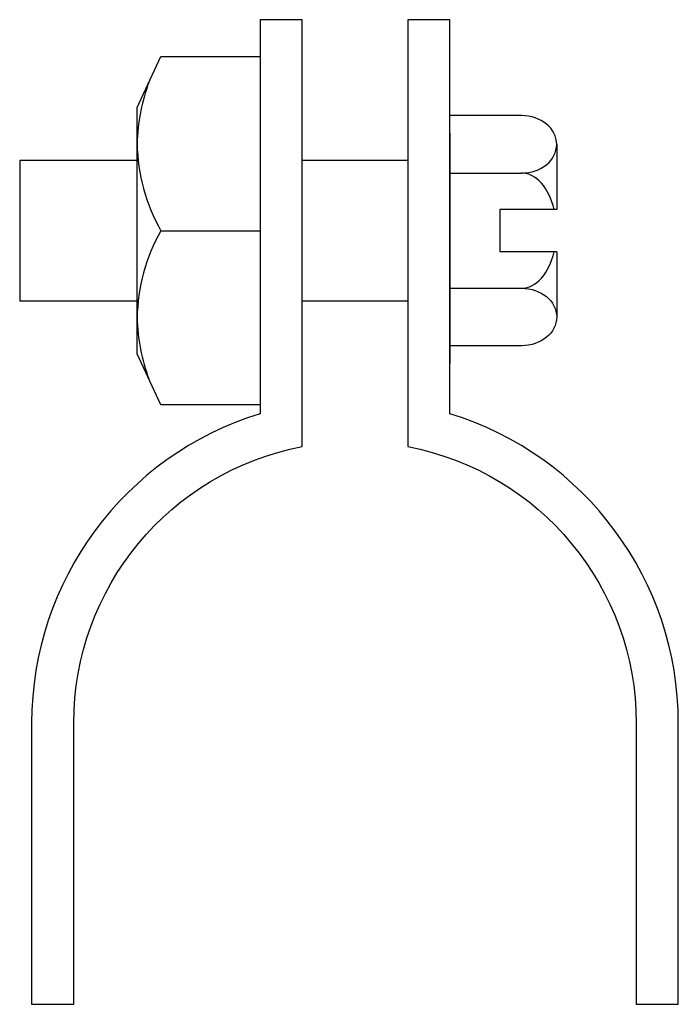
# Model space of a CAD drawing. Extents: x 22 to 194, y 11 to 268.
import ezdxf

# ---------------------------------------------------------------- set-up
doc = ezdxf.new("R2010")
doc.units = 0
doc.header["$MEASUREMENT"] = 0
doc.layers.get('0').update_dxf_attribs({"linetype": 'CONTINUOUS'})

# ---------------------------------------------------------------- blocks, each defined once
blk = doc.blocks.new('AI9-BLK1')
at = {"color": 7}
blk.add_lwpolyline([(-16.09, 32.19), (-9.87, 45.54), (16.09, 45.54), (16.09, -45.54), (-9.87, -45.54), (-16.09, -32.19)], close=True, dxfattribs=at)
for points, knots in [([(-12.98, 38.86), (-14.92, 33.72), (-15.97, 28.27), (-16.09, 22.77), (-15.92, 14.78), (-13.78, 6.96), (-9.87, 0), (-9.87, 0), (16.09, 0), (16.09, 0)], [0, 0, 0, 0, 1, 1, 1, 2, 2, 2, 3, 3, 3, 3]), ([(-9.87, 0), (-13.78, -6.96), (-15.92, -14.78), (-16.09, -22.77), (-15.97, -28.27), (-14.92, -33.72), (-12.98, -38.86)], [0, 0, 0, 0, 1, 1, 1, 2, 2, 2, 2])]:
    blk.add_open_spline(points, degree=3, knots=knots, dxfattribs=at)

msp = doc.modelspace()

# ---------------------------------------------------------------- linework, layer by layer
at = {"color": 7}
for p, q in [((153.11, 243.36), (134.34, 243.36)), ((134.34, 238.77), (134.34, 178.58)), ((162.3, 235.84), (162.3, 218.79)), ((21.78, 231.67), (21.78, 194.88)), ((52.49, 231.67), (21.78, 231.67)), ((123.31, 231.67), (95.72, 231.67)), ((134.34, 228.32), (153.11, 228.32)), ((147.44, 218.79), (147.44, 207.76)), ((162.3, 218.79), (147.44, 218.79)), ((162.3, 207.76), (147.44, 207.76)), ((162.3, 207.76), (162.3, 190.7)), ((134.34, 198.23), (153.11, 198.23)), ((52.49, 194.88), (21.78, 194.88)), ((123.31, 194.88), (95.72, 194.88)), ((153.11, 183.18), (134.34, 183.18))]:
    msp.add_line(p, q, dxfattribs=at)
for points, knots in [([(84.68, 268.45), (84.68, 268.45), (95.72, 268.45), (95.72, 268.45), (95.72, 268.45), (95.72, 156.79), (95.72, 156.79), (61.03, 150.17), (35.94, 119.83), (35.94, 84.52), (35.94, 84.52), (35.94, 10.95), (35.94, 10.95), (35.94, 10.95), (24.9, 10.95), (24.9, 10.95), (24.9, 10.95), (24.9, 84.52), (24.9, 84.52), (24.9, 121.68), (49.16, 154.5), (84.68, 165.4), (84.68, 165.4), (84.68, 268.45), (84.68, 268.45)], [0, 0, 0, 0, 1, 1, 1, 2, 2, 2, 3, 3, 3, 4, 4, 4, 5, 5, 5, 6, 6, 6, 7, 7, 7, 8, 8, 8, 8]), ([(134.34, 268.45), (134.34, 268.45), (134.34, 165.4), (134.34, 165.4), (169.87, 154.5), (194.12, 121.68), (194.12, 84.52), (194.12, 84.52), (194.12, 10.95), (194.12, 10.95), (194.12, 10.95), (183.09, 10.95), (183.09, 10.95), (183.09, 10.95), (183.09, 84.52), (183.09, 84.52), (183.09, 119.83), (158, 150.17), (123.31, 156.79), (123.31, 156.79), (123.31, 268.45), (123.31, 268.45), (123.31, 268.45), (134.34, 268.45), (134.34, 268.45)], [0, 0, 0, 0, 1, 1, 1, 2, 2, 2, 3, 3, 3, 4, 4, 4, 5, 5, 5, 6, 6, 6, 7, 7, 7, 8, 8, 8, 8]), ([(153.11, 228.32), (158.18, 228.32), (162.3, 231.69), (162.3, 235.84), (162.3, 240), (158.18, 243.36), (153.11, 243.36)], [0, 0, 0, 0, 1, 1, 1, 2, 2, 2, 2]), ([(153.11, 198.23), (158.18, 198.23), (162.3, 194.86), (162.3, 190.7), (162.3, 186.55), (158.18, 183.18), (153.11, 183.18)], [0, 0, 0, 0, 1, 1, 1, 2, 2, 2, 2])]:
    msp.add_open_spline(points, degree=3, knots=knots, dxfattribs=at)
for points in [[(161.66, 218.79), (160.28, 224.54), (156.88, 228.32), (153.11, 228.32)], [(153.11, 198.23), (156.88, 198.23), (160.28, 202.01), (161.66, 207.76)]]:
    msp.add_open_spline(points, degree=3, dxfattribs=at)

# ---------------------------------------------------------------- block references
msp.add_blockref('AI9-BLK1', (68.59, 213.27), dxfattribs=at)

doc.saveas('drawing.dxf')
